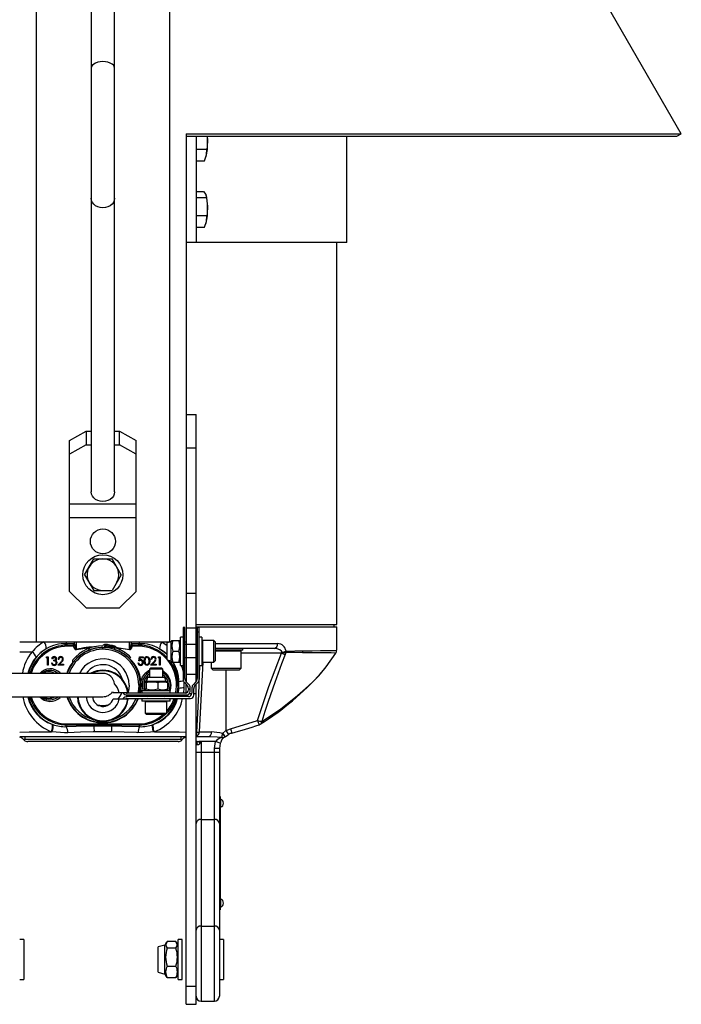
# Model space of a CAD drawing. Extents: x -348 to 349, y -339 to 847.
# Tile 2 of 3: x -49 to 349, y -339 to 253. Entities that reach past the tile are written whole.
import ezdxf

# ---------------------------------------------------------------- set-up
doc = ezdxf.new("R2010")
doc.units = 0
doc.layers.get('0').update_dxf_attribs({"linetype": 'CONTINUOUS'})

msp = doc.modelspace()

# ---------------------------------------------------------------- linework, layer by layer
at = {"color": 7, "linetype": 'CONTINUOUS'}
for p, q in [((-5.81, 585.46), (-5.81, -31.27)), ((8.19, -31.27), (8.19, 585.46)), ((348.79, 184.02), (253.79, 348.57)), ((51.19, 184.02), (348.79, 184.02)), ((51.19, 184.02), (51.19, 182.52)), ((346.19, 182.52), (348.79, 184.02)), ((51.19, 182.52), (346.19, 182.52)), ((51.19, 182.35), (51.19, -145.31)), ((57.19, 182.52), (57.19, 118.57)), ((63.79, 182.52), (64.08, 180.22)), ((147.69, 118.57), (147.69, 182.52)), ((57.19, 174.81), (63.72, 174.81)), ((63.52, 171.29), (63.72, 174.81)), ((57.19, 167.76), (62.26, 167.76)), ((62.26, 167.76), (63.52, 171.29)), ((63.2, 170.07), (63.26, 170.26)), ((57.19, 149.37), (61.6, 149.37)), ((61.6, 149.37), (63.02, 147.49)), ((57.19, 145.62), (63.39, 145.62)), ((63.02, 147.49), (63.39, 145.62)), ((63.26, 146.88), (63.22, 147.01)), ((57.19, 134.81), (63.72, 134.81)), ((62.26, 127.76), (63.52, 131.29)), ((63.2, 130.07), (63.26, 130.26)), ((63.52, 131.29), (63.72, 134.81)), ((57.19, 127.76), (62.26, 127.76)), ((147.69, 118.57), (51.19, 118.57)), ((141.69, -110.88), (141.69, 118.57)), ((51.19, 15.22), (57.19, 15.22)), ((57.19, -145.31), (57.19, 15.22)), ((-18.81, -0.38), (-8.81, 5.23)), ((-8.81, 5.23), (-8.81, -3.05)), ((-8.81, 5.23), (-5.81, 5.23)), ((8.19, 5.23), (11.19, 5.23)), ((11.19, -3.05), (11.19, 5.23)), ((11.19, 5.23), (21.19, -0.38)), ((-18.81, -91.04), (-18.81, -0.38)), ((-8.81, -3.05), (-18.81, -8.66)), ((-8.81, -3.05), (-5.81, -3.05)), ((8.19, -3.05), (11.19, -3.05)), ((21.19, -8.66), (11.19, -3.05)), ((21.19, -91.04), (21.19, -0.38)), ((51.19, -4.78), (57.19, -4.78)), ((-18.81, -38.37), (21.19, -38.37)), ((-18.81, -46.65), (21.19, -46.65)), ((-9.78, -81.04), (-4.29, -71.54)), ((-4.29, -71.54), (6.68, -71.54)), ((12.16, -81.04), (6.68, -71.54)), ((-9.78, -81.04), (-4.29, -90.54)), ((12.16, -81.04), (6.68, -90.54)), ((-18.81, -91.04), (-8.81, -101.04)), ((-4.29, -90.54), (6.68, -90.54)), ((11.19, -101.04), (21.19, -91.04)), ((51.19, -92.09), (57.19, -92.09)), ((-8.81, -101.04), (11.19, -101.04)), ((57.19, -110.88), (141.69, -110.88)), ((57.19, -112.38), (141.69, -112.38)), ((140.19, -112.38), (140.19, -110.88)), ((141.69, -126.47), (141.69, -112.38)), ((50.44, -112.82), (49.34, -112.82)), ((49.34, -112.82), (49.34, -143.78)), ((49.34, -115.5), (50.44, -115.5)), ((50.44, -143.33), (50.44, -112.82)), ((57.19, -113.07), (51.19, -113.07)), ((59.04, -112.82), (57.94, -112.82)), ((57.94, -112.82), (57.94, -143.33)), ((59.04, -115.5), (57.94, -115.5)), ((59.04, -143.78), (59.04, -112.82)), ((-48.81, -121.43), (41.63, -121.43)), ((-16.44, -124.02), (-20.1, -124.02)), ((-20.01, -123.38), (-16.81, -123.38)), ((-19.01, -121.68), (-19.01, -121.43)), ((-17.31, -121.68), (-19.01, -121.68)), ((-17.31, -121.43), (-17.31, -121.68)), ((-15.81, -122.58), (-15.81, -121.43)), ((18.19, -121.43), (18.19, -122.58)), ((22.49, -124.02), (18.83, -124.02)), ((19.19, -123.38), (22.39, -123.38)), ((19.69, -121.68), (19.69, -121.43)), ((21.39, -121.68), (19.69, -121.68)), ((21.39, -121.43), (21.39, -121.68)), ((42.24, -121.27), (39.74, -121.94)), ((39.74, -132.2), (39.74, -121.94)), ((42.65, -120.57), (42.24, -121.27)), ((42.24, -132.87), (42.24, -121.27)), ((42.7, -120.57), (46.76, -120.57)), ((46.76, -120.57), (47.29, -120.57)), ((47.74, -121.27), (47.34, -120.57)), ((49.34, -118.57), (47.74, -118.57)), ((47.74, -135.57), (47.74, -118.57)), ((50.44, -121.43), (51.19, -121.43)), ((57.94, -123.07), (50.44, -123.07)), ((60.64, -118.57), (59.04, -118.57)), ((60.64, -118.57), (60.64, -135.57)), ((67.84, -120.57), (61.04, -120.57)), ((68.64, -121.37), (67.84, -120.57)), ((67.84, -133.57), (67.84, -120.57)), ((68.64, -121.37), (68.64, -132.77)), ((-48.81, -127.38), (-41.39, -127.38)), ((-14.81, -125.94), (-14.73, -126.26)), ((-6.51, -126.24), (-6.52, -126.19)), ((-6.16, -127.18), (-6.5, -126.24)), ((1.19, -125.88), (1.19, -124.88)), ((10.56, -126.87), (10.53, -126.91)), ((11.02, -127.09), (10.99, -127.13)), ((11.37, -125.7), (11.14, -126.04)), ((11.37, -125.7), (11.51, -125.68)), ((11.78, -125.99), (11.37, -125.7)), ((11.51, -125.68), (11.76, -125.85)), ((11.78, -125.99), (11.6, -126.26)), ((11.78, -125.99), (11.76, -125.85)), ((13.21, -128.31), (13.19, -128.35)), ((13.64, -128.58), (13.61, -128.62)), ((13.83, -127.42), (13.79, -127.49)), ((13.83, -127.42), (13.97, -127.4)), ((14.24, -127.71), (13.83, -127.42)), ((13.97, -127.4), (14.22, -127.57)), ((14.24, -127.71), (14.21, -127.76)), ((14.24, -127.71), (14.22, -127.57)), ((15.64, -130.07), (15.61, -130.11)), ((16.29, -129.14), (16.22, -129.25)), ((16.29, -129.14), (16.43, -129.12)), ((16.7, -129.43), (16.29, -129.14)), ((16.42, -130.75), (17.12, -130.04)), ((16.43, -129.12), (16.67, -129.29)), ((16.7, -129.43), (16.6, -129.57)), ((16.67, -129.29), (16.7, -129.43)), ((17.19, -125.94), (17.12, -126.26)), ((43.23, -127.07), (46.76, -127.07)), ((104.02, -125.38), (68.64, -125.38)), ((85.25, -126.38), (68.64, -126.38)), ((84.25, -137.18), (84.25, -126.98)), ((85.25, -126.38), (85.25, -125.38)), ((108.52, -128.23), (108.9, -127.63)), ((111.13, -127.84), (110.75, -129.05)), ((111.13, -127.84), (111.13, -127.84)), ((111.14, -126.95), (111.25, -126.9)), ((-32.85, -130.9), (-32.55, -130.38)), ((-32.08, -130.9), (-32.85, -130.9)), ((-32.55, -130.38), (-31.63, -130.38)), ((-32.08, -135.38), (-32.08, -130.9)), ((-31.63, -135.38), (-32.08, -135.38)), ((-31.63, -130.38), (-31.63, -135.38)), ((-29.77, -134.04), (-29.32, -134.04)), ((-29.13, -131.54), (-29.58, -131.54)), ((-28.36, -132.88), (-28.36, -132.37)), ((-25.92, -135.38), (-23.98, -133.31)), ((-22.53, -135.38), (-25.92, -135.38)), ((-25.28, -131.92), (-25.73, -131.92)), ((-23.6, -133.54), (-24.85, -134.87)), ((-24.85, -134.87), (-22.53, -134.87)), ((-22.53, -134.87), (-22.53, -135.38)), ((-16.08, -132.89), (-16.04, -132.92)), ((16.02, -130.4), (15.99, -130.44)), ((17.85, -130.73), (17.14, -131.44)), ((22.22, -134.1), (22.67, -134.1)), ((22.73, -132.88), (23.24, -130.38)), ((23.24, -130.38), (25.3, -130.38)), ((23.59, -130.9), (23.33, -132.21)), ((25.3, -130.9), (23.59, -130.9)), ((25.3, -130.38), (25.3, -130.9)), ((29.85, -135.38), (31.79, -133.31)), ((33.24, -135.38), (29.85, -135.38)), ((30.49, -131.92), (30.04, -131.92)), ((32.17, -133.54), (30.92, -134.87)), ((30.92, -134.87), (33.24, -134.87)), ((33.24, -134.87), (33.24, -135.38)), ((34.46, -130.9), (34.76, -130.38)), ((35.23, -130.9), (34.46, -130.9)), ((34.76, -130.38), (35.68, -130.38)), ((35.23, -135.38), (35.23, -130.9)), ((35.68, -135.38), (35.23, -135.38)), ((35.68, -130.38), (35.68, -135.38)), ((39.74, -132.2), (42.24, -132.87)), ((42.24, -132.87), (42.65, -133.57)), ((42.7, -133.57), (46.76, -133.57)), ((46.76, -133.57), (47.29, -133.57)), ((47.34, -133.57), (47.74, -132.87)), ((47.74, -135.57), (49.34, -135.57)), ((57.94, -131.07), (50.44, -131.07)), ((59.04, -135.57), (60.64, -135.57)), ((61.32, -133.57), (59.13, -175.54)), ((61.04, -133.57), (67.84, -133.57)), ((66.25, -133.57), (66.25, -137.18)), ((67.84, -133.57), (68.64, -132.77)), ((1.19, -140.38), (-71.76, -140.38)), ((29.19, -142.03), (28.56, -142.62)), ((29.95, -137.02), (29.19, -137.79)), ((29.19, -137.79), (29.19, -142.62)), ((37.19, -137.79), (29.19, -137.79)), ((29.95, -137.02), (36.42, -137.02)), ((37.19, -137.79), (36.42, -137.02)), ((37.19, -142.62), (37.19, -137.79)), ((57.19, -141.07), (51.19, -141.07)), ((66.25, -137.18), (67.45, -138.38)), ((66.25, -137.18), (84.25, -137.18)), ((83.05, -138.38), (67.45, -138.38)), ((83.05, -138.38), (84.25, -137.18)), ((26.26, -146.1), (26.26, -149.63)), ((27.39, -145.12), (26.57, -145.59)), ((27.21, -146.1), (27.21, -149.63)), ((28.06, -142.62), (27.39, -145.12)), ((27.39, -145.12), (38.99, -145.12)), ((28.06, -142.62), (38.32, -142.62)), ((34.13, -146.1), (34.13, -149.63)), ((38.99, -145.12), (38.32, -142.62)), ((39.75, -145.56), (38.99, -145.12)), ((40.11, -146.1), (40.11, -149.63)), ((45.4, -147.59), (45.4, -147.18)), ((46.87, -145.38), (46.09, -145.38)), ((46.19, -147.18), (46.19, -147.58)), ((46.38, -145.38), (46.38, -149.38)), ((46.89, -149.38), (46.87, -145.38)), ((50.22, -145.9), (51.71, -147.4)), ((51.19, -152.13), (51.19, -146.88)), ((52.81, -146.94), (51.32, -145.45)), ((57.06, -145.45), (55.57, -146.94)), ((56.67, -147.4), (58.16, -145.9)), ((57.19, -339.24), (57.19, -146.88)), ((6.99, -151.21), (7.31, -152.07)), ((16.45, -152.07), (7.31, -152.07)), ((50.59, -152.22), (15.78, -152.22)), ((15.78, -153.32), (51.69, -153.32)), ((21.86, -153.32), (21.54, -154.32)), ((24.69, -150.62), (24.69, -152.22)), ((24.69, -150.62), (41.69, -150.62)), ((26.57, -150.15), (27.39, -150.62)), ((27.06, -153.32), (27.53, -153.94)), ((29.19, -153.99), (28.33, -153.32)), ((29.19, -153.32), (29.19, -154.32)), ((37.19, -154.32), (37.19, -153.32)), ((37.19, -153.45), (37.4, -153.32)), ((38.99, -150.62), (39.75, -150.18)), ((41.69, -152.22), (41.69, -150.62)), ((46.89, -149.38), (46.12, -149.38)), ((51.19, -154.32), (51.19, -153.32)), ((52.59, -149.52), (52.59, -150.22)), ((53.69, -151.32), (53.69, -149.06)), ((54.69, -149.06), (54.69, -152.32)), ((55.79, -153.42), (55.79, -149.52)), ((-71.79, -154.38), (1.19, -154.38)), ((7.31, -155.57), (16.45, -155.57)), ((52.69, -154.32), (15.78, -154.32)), ((15.78, -155.42), (53.79, -155.42)), ((24.69, -155.42), (24.69, -157.02)), ((41.69, -157.02), (24.69, -157.02)), ((26.69, -157.42), (26.69, -164.22)), ((39.69, -164.22), (39.69, -157.42)), ((41.69, -157.02), (41.69, -155.42)), ((51.19, -339.24), (51.19, -155.42)), ((26.69, -164.22), (27.49, -165.02)), ((26.69, -164.22), (39.69, -164.22)), ((38.89, -165.02), (27.49, -165.02)), ((38.89, -165.02), (39.69, -164.22)), ((-29.37, -170.94), (-28.95, -171.09)), ((-20.1, -170.74), (22.49, -170.74)), ((22.39, -171.38), (-20.01, -171.38)), ((31.34, -171.09), (31.76, -170.94)), ((77.83, -173.62), (94.14, -168.65)), ((-29.26, -175.52), (-29.75, -175.45)), ((32.14, -175.45), (31.65, -175.52)), ((59.13, -175.54), (66.34, -175.54)), ((73.12, -176.45), (73.13, -176.38)), ((75.25, -174.63), (77.83, -173.62)), ((51.19, -178.38), (-48.81, -178.38)), ((-46.32, -180.26), (-46.18, -180.42)), ((-45.64, -178.38), (-45.64, -179.88)), ((-45.64, -179.88), (48.03, -179.88)), ((46.37, -181.38), (-43.98, -181.38)), ((48.03, -178.38), (48.03, -179.88)), ((48.57, -180.42), (48.71, -180.26)), ((64.68, -178.38), (57.19, -178.38)), ((68.85, -181.38), (58.86, -181.38)), ((60.19, -181.38), (60.19, -337.38)), ((68.19, -185.56), (68.85, -181.38)), ((71.7, -182.31), (68.85, -181.38)), ((71.7, -182.31), (71.19, -185.56)), ((74.29, -178.66), (74.66, -178.36)), ((57.19, -187.76), (71.19, -187.76)), ((68.19, -337.38), (68.19, -185.56)), ((71.19, -185.56), (68.19, -185.56)), ((71.19, -185.56), (71.19, -334.38)), ((71.69, -214.38), (71.19, -214.38)), ((71.69, -217.38), (71.19, -217.38)), ((71.69, -214.38), (71.69, -282.38)), ((60.19, -228.14), (68.19, -228.14)), ((71.69, -279.38), (71.19, -279.38)), ((71.69, -282.38), (71.19, -282.38)), ((60.19, -292.19), (68.19, -292.19)), ((-46.31, -300.38), (-48.81, -300.38)), ((-46.31, -300.38), (-46.31, -324.38)), ((45.12, -301.55), (39.74, -301.55)), ((48.93, -300.38), (46.43, -300.38)), ((46.43, -324.38), (46.43, -300.38)), ((48.93, -324.38), (48.93, -300.38)), ((73.69, -300.38), (71.19, -300.38)), ((73.69, -300.38), (73.69, -324.38)), ((38.43, -303.68), (34.43, -304.76)), ((34.43, -320.01), (34.43, -304.76)), ((39.29, -302.19), (38.43, -303.68)), ((38.43, -321.08), (38.43, -303.68)), ((45.12, -305.49), (39.74, -305.49)), ((46.43, -303.68), (45.57, -302.2)), ((39.74, -316.32), (45.12, -316.32)), ((-48.81, -324.38), (-46.31, -324.38)), ((34.43, -320.01), (38.43, -321.08)), ((38.43, -321.08), (39.31, -322.6)), ((39.74, -323.22), (39.38, -322.56)), ((39.74, -323.22), (45.12, -323.22)), ((45.48, -322.56), (45.12, -323.22)), ((45.55, -322.6), (46.43, -321.08)), ((46.43, -324.38), (48.93, -324.38)), ((71.19, -324.38), (73.69, -324.38)), ((51.19, -328.32), (57.19, -328.32)), ((51.19, -339.24), (57.19, -339.24)), ((60.19, -337.38), (68.19, -337.38))]:
    msp.add_line(p, q, dxfattribs=at)
at = {"color": 8, "linetype": 'CONTINUOUS'}
for p, q in [((-38.81, 576.57), (-38.81, -121.43)), ((41.19, 576.57), (41.19, -121.43)), ((-20.81, -122.53), (-20.81, -123.46)), ((-15.85, -122.67), (-20.81, -122.53)), ((-14.81, -121.43), (-14.81, -125.94)), ((17.19, -125.94), (17.19, -121.43)), ((23.19, -122.53), (18.25, -122.68)), ((23.19, -123.44), (23.19, -122.53)), ((36.6, -121.34), (39.74, -123.62)), ((61.04, -120.57), (61.04, -133.57)), ((68.64, -122.38), (106.26, -122.38)), ((84.25, -126.98), (68.64, -126.98)), ((108.52, -128.23), (84.25, -128.23)), ((47.42, -133.33), (47.74, -134.21)), ((-24.58, -139.98), (-24.28, -140.38)), ((75.25, -174.63), (75.25, -138.38)), ((23.61, -145.45), (23.99, -145.42)), ((49.91, -145.44), (49.89, -149.08)), ((23.99, -149.35), (23.61, -149.32)), ((24.69, -151.35), (23.99, -149.35)), ((26.62, -154.32), (25.87, -153.32)), ((38.28, -154.32), (39.47, -153.32)), ((44.34, -154.32), (44.68, -153.32)), ((46.04, -153.32), (45.85, -154.32)), ((46.38, -149.38), (46.21, -152.22)), ((46.66, -152.22), (46.89, -149.38)), ((49.89, -149.08), (49.6, -152.22)), ((54.68, -152.54), (53.28, -152.54)), ((57.19, -152.54), (55.79, -152.54)), ((-24.27, -154.38), (-24.58, -154.79)), ((39.69, -157.42), (26.69, -157.42)), ((27.53, -153.94), (28.09, -154.32)), ((-20.81, -172.36), (-20.81, -171.34)), ((-4.11, -171.38), (-4.11, -171.84)), ((6.5, -171.38), (6.5, -171.84)), ((23.19, -171.35), (23.19, -172.36)), ((57.19, -175.63), (57.73, -175.63)), ((71.96, -215.96), (71.96, -220.81)), ((71.96, -275.96), (71.96, -280.81))]:
    msp.add_line(p, q, dxfattribs=at)
at = {"color": 8, "linetype": 'CONTINUOUS', "flags": 128}
for points in [[(1.19, 227.32), (-0.36, 227.23), (-1.84, 226.94), (-3.17, 226.49), (-4.28, 225.89), (-5.11, 225.16), (-5.63, 224.36), (-5.81, 223.51)], [(8.19, 223.51), (8.02, 224.36), (7.5, 225.16), (6.67, 225.89), (5.56, 226.49), (4.23, 226.94), (2.75, 227.23), (1.19, 227.32)], [(1.19, 139.46), (-0.36, 139.6), (-1.84, 140.03), (-3.17, 140.72), (-4.28, 141.64), (-5.11, 142.74), (-5.63, 143.96), (-5.81, 145.25)], [(8.19, 145.25), (8.02, 143.96), (7.5, 142.74), (6.67, 141.64), (5.56, 140.72), (4.23, 140.03), (2.75, 139.6), (1.19, 139.46)], [(2.1, -124.26), (3.44, -124.25), (7.44, -124.53)], [(-5.58, -124.86), (-5.59, -124.86), (-14.73, -126.26)], [(1.85, -124.71), (5.38, -125.07), (8.34, -125.88)], [(8.27, -124.93), (3.53, -124.6), (1.92, -124.65)], [(9.07, -124.64), (9.69, -124.69), (17.19, -125.94)], [(17.12, -126.26), (9.65, -125.03), (9.19, -125)], [(39.74, -129.07), (38.5, -127.84), (35.26, -125.59)], [(35.26, -125.59), (37.69, -127.29), (39.74, -129.15)], [(141.06, -128.13), (140.29, -128.11), (138.44, -128.09), (135.63, -128.07), (131.83, -128.03), (126.97, -127.99), (121.11, -127.94)], [(121.31, -126.78), (127.04, -126.71), (131.9, -126.65), (135.89, -126.59), (138.88, -126.55), (140.72, -126.51), (141.61, -126.48), (141.57, -126.47)], [(48.25, -135.57), (48.79, -137.04), (49.34, -139.66)], [(57.73, -175.63), (58.76, -152.85), (59.54, -135.57)], [(26.97, -139.98), (28.68, -138.71), (29.19, -138.54)], [(37.19, -138.81), (37.38, -138.89), (39.8, -140.95), (41.51, -144.01), (42.05, -147.47), (41.55, -150.62)], [(96.66, -169.29), (102.6, -165.5), (108.09, -161.64), (118.23, -153.65), (122.98, -149.5), (127.39, -145.33), (131.38, -141.19), (132.48, -139.89)], [(16.95, -147.38), (16.77, -149.73), (16.39, -151.56)], [(44.9, -152.22), (45.23, -150.47), (45.4, -147.59)], [(15.79, -153.32), (15.39, -154.22), (15.33, -154.35)], [(23.26, -153.32), (23.2, -153.62), (22.93, -154.32)], [(23.99, -149.35), (23.92, -150.02), (23.48, -152.22)], [(40.17, -153.32), (40.11, -153.42), (39.18, -154.32)], [(46.31, -154.32), (46.57, -153.35), (46.57, -153.32)], [(49.51, -153.32), (49.45, -153.89), (49.34, -154.32)], [(-48.81, -175.58), (-43.06, -175.53), (-36.51, -175.49), (-29.75, -175.45)], [(32.14, -175.45), (39.69, -175.49), (47.05, -175.54), (51.19, -175.58)]]:
    msp.add_lwpolyline(points, dxfattribs=at)
at = {"color": 7, "linetype": 'CONTINUOUS', "flags": 128}
for points in [[(64.08, 180.22), (63.9, 176.14), (63.72, 174.81)], [(64.08, 180.22), (64.03, 181.42), (63.96, 182.52)], [(63.26, 170.26), (63.34, 170.55), (63.52, 171.29)], [(63.39, 145.62), (63.42, 145.46), (64.08, 140.22)], [(64.08, 140.22), (63.9, 136.14), (63.72, 134.81)], [(63.26, 130.26), (63.34, 130.55), (63.52, 131.29)], [(1.19, -37.06), (-0.36, -36.92), (-1.84, -36.49), (-3.17, -35.8), (-4.28, -34.88), (-5.11, -33.78), (-5.63, -32.56), (-5.81, -31.27)], [(8.19, -31.27), (8.02, -32.56), (7.5, -33.78), (6.67, -34.88), (5.56, -35.8), (4.23, -36.49), (2.75, -36.92), (1.19, -37.06)], [(-16.77, -123.48), (-16.8, -123.39), (-16.81, -123.38)], [(-14.73, -126.26), (-14.97, -126.27), (-15.19, -126.21), (-15.49, -126.01), (-15.72, -125.75), (-16.44, -124.02)], [(-15.66, -123.67), (-15.3, -125.41), (-15.19, -125.68), (-15.04, -125.89), (-14.98, -125.93), (-14.92, -125.95), (-14.86, -125.95), (-14.81, -125.94)], [(18.83, -124.02), (18.21, -125.59), (17.84, -126.04), (17.56, -126.22), (17.35, -126.28), (17.12, -126.26)], [(17.19, -125.94), (17.25, -125.95), (17.31, -125.95), (17.37, -125.93), (17.41, -125.89), (17.55, -125.72), (17.74, -125.25), (17.92, -124.51), (18.05, -123.67)], [(19.19, -123.38), (19.16, -123.44), (19.16, -123.48)], [(-32.88, -125.59), (-36.08, -127.81), (-38.94, -130.64)], [(-6.51, -126.24), (-6.51, -126.24), (-6.5, -126.24), (-6.5, -126.24), (-6.5, -126.24), (-6.5, -126.24), (-6.5, -126.24), (-6.5, -126.24), (-6.5, -126.24)], [(17.12, -130.04), (17.49, -130.38), (17.85, -130.73)], [(94.14, -168.65), (100.96, -148.32), (108.52, -128.23)], [(110.75, -129.05), (108.6, -134.64), (104.46, -145.88), (100.55, -157.21), (98.58, -163.24), (96.66, -169.29)], [(108.9, -127.63), (108.45, -126.92), (107.51, -126.19), (105.99, -125.61), (104.02, -125.38)], [(121.11, -127.94), (116.36, -127.89), (111.13, -127.84)], [(111.25, -126.9), (116.5, -126.84), (121.31, -126.78)], [(135.21, -136.61), (135.35, -136.41), (141.08, -128.14)], [(141.06, -128.13), (141.12, -128.13), (141.06, -128.13)], [(-28.36, -132.37), (-27.73, -132.27), (-27.43, -132.13), (-27.23, -131.97), (-27.11, -131.75), (-27.08, -131.55)], [(-26.82, -133.94), (-26.88, -133.61), (-27.06, -133.32), (-27.34, -133.1), (-27.68, -132.97), (-28.36, -132.88)], [(17.14, -131.44), (16.78, -131.09), (16.42, -130.75)], [(26, -132.89), (26.17, -131.47), (26.49, -130.85), (26.88, -130.49), (27.38, -130.28), (27.67, -130.26)], [(27.67, -135.51), (27.18, -135.43), (26.75, -135.19), (26.44, -134.84), (26.15, -134.21), (26, -132.89)], [(27.69, -130.77), (27.31, -130.84), (26.99, -131.04), (26.73, -131.35), (26.53, -131.89), (26.45, -132.88)], [(26.45, -132.88), (26.62, -134.19), (26.85, -134.59), (27.14, -134.84), (27.49, -134.98), (27.69, -135)], [(27.67, -130.26), (28.17, -130.34), (28.61, -130.58), (28.94, -130.94), (29.26, -131.63), (29.4, -132.89)], [(29.4, -132.89), (29.23, -134.24), (28.9, -134.89), (28.51, -135.26), (28.02, -135.47), (27.67, -135.51)], [(28.95, -132.88), (28.79, -131.71), (28.5, -131.16), (28.22, -130.93), (27.88, -130.79), (27.69, -130.77)], [(-25.8, -140.38), (-27.33, -139.35), (-27.34, -139.35)], [(23.99, -145.42), (25.08, -142.42), (26.97, -139.98)], [(29.24, -139.62), (29.06, -139.69), (27.53, -140.82)], [(132.48, -139.89), (134.79, -137.16), (135.2, -136.6)], [(22.69, -147.38), (22.52, -150.13), (22.14, -152.22)], [(23.99, -145.42), (23.94, -147.42), (23.99, -149.35)], [(27.21, -146.1), (26.87, -145.57), (26.39, -145.85), (26.26, -146.1)], [(27.79, -143.63), (27.46, -144.2), (27, -145.34)], [(40.11, -146.1), (39.77, -145.57), (39.74, -145.59)], [(46.19, -147.58), (46.01, -150.5), (45.69, -152.22)], [(22.9, -153.32), (22.6, -154.3), (22.6, -154.32)], [(26.26, -149.63), (26.39, -149.89), (26.87, -150.17), (27.21, -149.63)], [(39.06, -153.32), (39.01, -153.36), (37.68, -154.32)], [(39.74, -150.15), (39.77, -150.17), (40.11, -149.63)], [(45.49, -153.32), (45.47, -153.41), (45.16, -154.32)], [(-26.89, -155.16), (-26.67, -155.08), (-25.74, -154.38)], [(-29.75, -175.45), (-29.51, -174.66), (-29.32, -173.89), (-29.18, -173.17), (-29.09, -172.52), (-29.07, -171.96), (-29.12, -171.5), (-29.22, -171.16), (-29.37, -170.94)], [(-29.26, -175.52), (-29.04, -174.74), (-28.86, -173.98), (-28.74, -173.27), (-28.67, -172.63), (-28.65, -172.08), (-28.7, -171.63), (-28.8, -171.3), (-28.95, -171.09)], [(31.65, -175.52), (31.42, -174.74), (31.25, -173.98), (31.12, -173.27), (31.05, -172.63), (31.04, -172.08), (31.08, -171.63), (31.18, -171.3), (31.34, -171.09)], [(32.14, -175.45), (31.9, -174.66), (31.7, -173.89), (31.56, -173.17), (31.48, -172.52), (31.46, -171.96), (31.5, -171.5), (31.6, -171.16), (31.76, -170.94)], [(95.07, -171.24), (95.74, -170.94), (95.81, -170.89)], [(-19.83, -175.99), (-21.85, -176.02), (-29.26, -175.52)], [(-20.81, -172.36), (-14.83, -172.14), (-4.11, -171.84)], [(-3.87, -175.47), (-4.69, -175.48), (-12.28, -175.7), (-19.83, -175.99)], [(-4.11, -171.84), (1.8, -171.8), (6.5, -171.84)], [(6.26, -175.47), (0.26, -175.43), (-3.87, -175.47)], [(22.22, -175.99), (21.44, -175.96), (13.91, -175.68), (6.26, -175.47)], [(6.5, -171.84), (12.49, -171.98), (23.19, -172.36)], [(31.65, -175.52), (29.74, -175.75), (22.22, -175.99)], [(66.34, -175.54), (66.29, -176.1), (66.19, -176.64), (66.03, -177.13), (65.82, -177.56), (65.58, -177.91), (65.3, -178.17), (64.99, -178.33), (64.68, -178.38)], [(73.13, -176.38), (74.85, -174.9), (75.25, -174.63)], [(74.69, -178.39), (76, -177.39), (76.62, -177.08)], [(-46.18, -180.42), (-45.65, -179.89), (-45.64, -179.88)], [(48.03, -179.88), (48.03, -179.89), (48.57, -180.42)], [(57.19, -180.88), (58.1, -181.29), (58.86, -181.38)], [(57.94, -183.31), (57.7, -183.13), (57.61, -183)], [(59.52, -182.32), (59.1, -182.82), (58.55, -183.23), (58.24, -183.34), (58.08, -183.34), (57.94, -183.31)], [(60.19, -181.38), (60.19, -181.39), (59.52, -182.32)], [(72.6, -178.8), (69.9, -178.65), (64.68, -178.38)]]:
    msp.add_lwpolyline(points, dxfattribs=at)
at = {"color": 7, "linetype": 'CONTINUOUS'}
for centre, radius in [((1.19, -61.04), 7.5), ((1.19, -81.04), 12)]:
    msp.add_circle(centre, radius, dxfattribs=at)
for centre, radius, start, end in [((22.21, 178.38), 41.92, 350.25865, 2.50847), ((37.69, 140.33), 26.39, 359.75883, 14.36879), ((22.21, 138.38), 41.92, 350.25865, 2.50847), ((1.19, -81.04), 9.5, 330, 270), ((-20.13, -146.93), 23.54, 89.70171, 163.86538), ((-19.99, -144.83), 27.47, 121.18852, 140.69737), ((-21.68, -144.45), 21.94, 87.7265, 120.70084), ((-18.72, -123.91), 1.39, 157.92602, 184.91764), ((1.19, -147.38), 23.55, 90, 140), ((-16.81, -122.38), 1, 270, 0), ((-16.76, -122.53), 0.951, 269.2292, 357.05077), ((-19.27, -125.36), 3.13, 25.32963, 36.96287), ((-16.81, -122.21), 1.85, 281.44261, 308.18822), ((42.38, -115.47), 58.62, 186.96544, 188.03465), ((2.49, -124.36), 1.4, 88.29674, 158.00478), ((1.43, -124.23), 0.649, 248.48473, 1.9521), ((2.68, -124.23), 0.6, 107.03545, 177.74761), ((1.19, -147.38), 23.76, 73.1594, 86.8406), ((1.19, -147.38), 24.46, 73.14313, 86.85687), ((7.85, -125.3), 1.4, 1.99522, 71.70326), ((7.54, -121.73), 10.69, 349.56692, 355.43299), ((19.19, -122.21), 1.85, 231.81178, 258.55739), ((19.19, -122.38), 1, 180, 270), ((19.14, -122.53), 0.951, 182.94923, 270.7708), ((15.97, -121.93), 3.54, 323.71758, 333.98992), ((22.74, -146.12), 22.74, 41.61845, 90.87572), ((21.11, -123.91), 1.39, 355.08236, 22.07398), ((24.06, -144.47), 21.95, 59.30962, 92.26304), ((52.15, -123.82), 9.5, 159.98555, 200.01445), ((37.84, -123.82), 9.5, 339.98556, 20.01442), ((61.04, -120.97), 0.4, 90, 180), ((103.58, -122.71), 2.71, 279.40165, 7.01697), ((106.02, -127.66), 5.28, 8.3349, 87.38006), ((-41.37, -127.58), 0.198, 48.55556, 93.86393), ((-44.92, -132.5), 6.26, 17.29406, 54.04707), ((1.19, -147.38), 22.5, 111.94203, 161.78461), ((1.19, -147.38), 21.5, 0, 160.85386), ((1.19, -147.38), 22.55, 111.95126, 140), ((-6.37, -126.07), 0.954, 121.08977, 207.60272), ((1.19, -147.38), 22.55, 90, 110), ((1.19, -147.38), 22.5, 347.58958, 110), ((7.72, -125.12), 0.6, 342.25239, 52.96455), ((8.89, -125.55), 0.649, 158.0479, 271.51527), ((1.19, -147.38), 22.55, 47.54167, 70), ((1.19, -147.38), 23.55, 47.43367, 70), ((52.15, -130.32), 9.5, 159.98555, 200.01445), ((37.84, -130.32), 9.5, 339.98556, 20.01442), ((83.65, -126.98), 0.6, 360, 90), ((123.31, -91.45), 39.64, 248.08564, 251.52716), ((107.08, -117.6), 10.2, 280.2899, 293.47635), ((110.84, -119.06), 8.79, 257.24544, 271.87134), ((107.62, -126.92), 3.63, 345.16859, 0.29922), ((107.58, -127.35), 3.58, 352.02608, 6.33182), ((117.99, -126.8), 3.32, 340.0072, 0.29028), ((139.36, -126.66), 2.31, 319.3779, 4.61696), ((-28.14, -133.88), 1.63, 185.50246, 271.53876), ((-28.09, -131.76), 1.5, 89.87864, 171.6028), ((-28.02, -133.76), 1.33, 192.2002, 226.87737), ((-28.09, -131.86), 1.09, 89.64759, 163.0312), ((-28.13, -133.69), 1.31, 232.52636, 271.59586), ((-28.03, -133.85), 1.66, 267.65829, 358.3611), ((-28.01, -131.64), 1.39, 3.53715, 93.15189), ((-27.95, -133.88), 1.13, 262.56822, 356.87422), ((-27.98, -131.68), 0.914, 7.82129, 96.27876), ((-27.81, -131.56), 1.18, 300.44642, 0.38878), ((-27.74, -133.81), 1.34, 36.84658, 66.71746), ((-27.81, -133.89), 1.44, 359.63008, 37.5109), ((-24.11, -131.88), 1.62, 89.62924, 181.62383), ((-24.13, -131.92), 1.15, 89.77248, 179.97938), ((-24.08, -131.81), 1.05, 1.78384, 92.09821), ((-24.06, -131.73), 1.47, 359.42601, 91.49315), ((-25.64, -131.24), 2.66, 308.50692, 348.14445), ((-25.59, -131.23), 3.05, 310.81868, 350.34134), ((-15.95, -133), 1.18, 140.00227, 225.31709), ((23.76, -133.97), 1.55, 185.04266, 269.45112), ((23.73, -133.92), 1.08, 189.79348, 271.92874), ((23.97, -135.71), 3.08, 92.53141, 113.67077), ((23.94, -134.13), 2.02, 90.87056, 107.86442), ((23.78, -133.81), 1.71, 268.72975, 1.85957), ((23.79, -133.75), 1.25, 269.12647, 0.82829), ((23.93, -133.74), 1.11, 0.2605, 94.80486), ((23.93, -133.67), 1.56, 357.0474, 90.73544), ((27.63, -133.83), 1.17, 272.78122, 344.55145), ((25.09, -132.95), 3.86, 341.95631, 0.91519), ((31.66, -131.88), 1.62, 89.77132, 181.48176), ((31.66, -131.94), 1.17, 90.66457, 179.08728), ((31.69, -131.81), 1.05, 1.69061, 92.19144), ((31.71, -131.72), 1.47, 359.25114, 91.66802), ((30.41, -131.41), 2.35, 305.76833, 350.88304), ((30.5, -131.41), 2.7, 308.1822, 352.97782), ((22.59, -147.14), 23.6, 359.90163, 38.10277), ((61.04, -133.17), 0.4, 180, 270), ((-31.31, -147.38), 8, 61.60626, 117.05563), ((1.19, -153.82), 15.36, 6.54227, 117.84286), ((1.19, -153.82), 15, 6.69977, 115.51292), ((1.19, -147.38), 7, 6.10618, 90.01912), ((33.27, -147.19), 8.57, 132.04169, 203.57676), ((33.69, -147.38), 8, 124.28973, 203.85621), ((25.95, -141.27), 1.64, 15.71068, 51.72502), ((33.69, -147.38), 8, 336.14379, 64.11145), ((33.69, -147.38), 7, 332.46953, 60.06636), ((2.09, -22.38), 175.59, 302.24276, 317.8752), ((1.19, -153.82), 10, 10.07866, 45.89077), ((30.67, -156.25), 10.72, 71.1729, 108.8271), ((37.12, -153.61), 8.07, 68.28228, 111.71772), ((45.57, -203.74), 56.56, 89.3733, 90.17311), ((45.57, -91.03), 56.56, 269.82689, 270.6267), ((52.34, -143.78), 3, 180, 225), ((53.44, -143.33), 3, 180, 225), ((49.59, -149.52), 3, 0, 45), ((50.69, -149.06), 3, 360, 45), ((57.69, -149.06), 3, 135, 180), ((58.79, -149.52), 3, 135, 180), ((54.94, -143.33), 3, 315, 0), ((56.04, -143.78), 3, 315, 0), ((1.19, -147.38), 7, 269.94548, 326.31297), ((15.78, -150.32), 3, 215.76359, 270), ((15.78, -150.32), 1.9, 247.11655, 270), ((30.67, -139.49), 10.72, 251.17291, 288.82707), ((37.12, -142.13), 8.07, 248.28229, 291.71768), ((49.59, -161.25), 12.17, 88.59697, 102.81478), ((50.59, -150.22), 2, 270, 0), ((51.69, -151.32), 2, 270, 0), ((52.69, -152.32), 2, 270, 0), ((53.79, -153.42), 2, 270, 0), ((-20.09, -147.79), 23.6, 196.23146, 270.20439), ((-31.31, -147.38), 8, 242.37149, 296.77258), ((1.19, -147.38), 22.5, 198.27443, 339.07564), ((1.19, -147.38), 21.5, 199.00279, 255.36717), ((1.19, -153.82), 15.36, 182.13474, 353.45773), ((1.19, -153.82), 15, 181.73155, 353.30023), ((1.19, -153.82), 10, 184.05769, 349.92134), ((1.19, -153.82), 6.36, 185.15994, 344.02728), ((1.19, -147.38), 21.5, 284.63283, 338.05316), ((15.78, -157.32), 3, 90, 143.61067), ((15.78, -157.32), 1.9, 90, 112.91954), ((27.09, -157.42), 0.4, 90, 180), ((39.29, -157.42), 0.4, 360, 90), ((26.12, -150), 19.43, 314.27883, 343.81218), ((22.68, -148.62), 22.76, 269.27255, 313.92043), ((-21.66, -151.04), 21.33, 250.02714, 272.29795), ((-18.72, -170.86), 1.39, 175.08236, 202.07398), ((21.11, -170.86), 1.39, 337.92602, 4.91764), ((24.04, -151.01), 21.37, 267.71814, 289.95677), ((13.72, 66.03), 250.81, 284.99096, 288.92354), ((102.23, -141.96), 27.89, 253.12121, 258.47367), ((-30.22, -176.83), 10.42, 4.65305, 25.40553), ((-75.21, -178.36), 71.39, 2.3187, 5.23563), ((77.59, -178.36), 71.39, 174.76437, 177.6813), ((32.61, -176.83), 10.42, 154.59447, 175.34695), ((56.13, -175.38), 3, 290.76412, 357), ((58.16, -171.64), 4.02, 263.7811, 283.8546), ((51.34, -324.21), 149.42, 81.61459, 84.23947), ((64.86, -175.84), 8.28, 339.04916, 355.76479), ((79.97, -182.68), 6.56, 102.09115, 120.84136), ((-50.22, -183.38), 5, 38.68219, 73.5317), ((-43.98, -178.38), 3, 222.72727, 270), ((46.37, -178.38), 3, 270, 317.27273), ((52.61, -183.38), 5, 106.4683, 141.31781), ((54.86, -182.92), 3.1, 352.90322, 41.22474), ((62.95, -179.84), 6.21, 201.96134, 210.59039), ((46.19, -191.11), 15.97, 33.3679, 37.50765), ((74.65, -185.79), 7.28, 106.38259, 142.80208), ((77.57, -183.72), 6, 123.11409, 164.0893), ((71.89, -216.15), 0.2, 71.1706, 180), ((71.13, -218.38), 2.56, 288.8294, 71.1706), ((71.89, -220.62), 0.2, 180, 288.8294), ((59.93, -230.89), 2.76, 84.57425, 173.27651), ((68.45, -230.89), 2.76, 6.72349, 95.42575), ((71.89, -276.15), 0.2, 71.1706, 180), ((71.13, -278.38), 2.56, 288.8294, 71.1706), ((71.89, -280.62), 0.2, 180, 288.8294), ((59.93, -294.94), 2.76, 84.57425, 173.27651), ((68.45, -294.94), 2.76, 6.72349, 95.42575), ((41.74, -303.52), 2.8, 135.40618, 224.59382), ((43.12, -303.52), 2.8, 315.42429, 44.57571), ((56.92, -310.9), 18.01, 162.49392, 197.50608), ((27.94, -310.9), 18.01, 342.49392, 17.50608), ((46.5, -319.77), 7.59, 152.95345, 207.04655), ((38.36, -319.77), 7.59, 332.95345, 27.04655), ((60.19, -334.38), 3, 180, 270), ((68.19, -334.38), 3, 270, 0)]:
    msp.add_arc(centre, radius, start, end, dxfattribs=at)
at = {"color": 8, "linetype": 'CONTINUOUS'}
for centre, radius, start, end in [((-20.11, -146.78), 22.76, 89.97736, 163.67536), ((-39.49, -125.35), 6.62, 357.94331, 36.30154), ((-28.82, -119.74), 8.48, 340.80217, 348.4869), ((22.63, -146.3), 22.28, 39.80312, 90.35604), ((31.2, -119.74), 8.48, 191.5131, 199.19783), ((41.88, -125.35), 6.62, 143.69846, 182.05669), ((-21.98, -143.74), 25.38, 139.87393, 172.39552), ((-20.81, -145.38), 23.19, 121.37433, 167.51918), ((-0.73, -185.09), 60.81, 91.90949, 103.38884), ((-22.29, -145.08), 22.05, 139.07243, 167.69693), ((-2.33, -145.74), 19.01, 140.3198, 163.64865), ((1.19, -147.38), 15.76, 0, 153.51849), ((1.19, -147.38), 12.27, 16.16876, 144.98836), ((2.67, -146.95), 21.38, 4.10623, 46.96612), ((23.65, -146.68), 21.76, 358.67862, 41.5286), ((23.19, -145.38), 23.19, 0, 30.45008), ((24.63, -145.45), 22.23, 0.17002, 32.30222), ((-30.46, -145.99), 8.41, 45.621, 138.17793), ((-30.8, -146.26), 7.73, 63.42256, 130.53325), ((-20.82, -143.54), 5.18, 136.60913, 142.55303), ((33.85, -146.58), 7.69, 3.66384, 64.28155), ((36.59, -148.07), 5.23, 330.80143, 16.1379), ((49.46, -156.81), 11.72, 89.10025, 102.7939), ((1.19, -147.38), 12.27, 317.67025, 337.45756), ((-19.43, -149.52), 27.91, 190.03099, 248.29795), ((-21.84, -149.67), 22.57, 192.05368, 250.49007), ((-20.81, -149.38), 23.19, 192.46356, 249.4398), ((-20.11, -148), 22.74, 196.29492, 270.01726), ((-30.47, -148.67), 8.49, 222.28995, 313.91942), ((-30.79, -148.51), 7.71, 229.62346, 300.42013), ((-20.82, -151.23), 5.18, 217.44526, 223.39096), ((1.18, -147.28), 22.83, 198.1218, 339.12145), ((1.19, -147.38), 12.27, 253.6115, 286.3885), ((26.94, -153.9), 0.594, 315.17815, 355.85631), ((23.19, -149.38), 23.19, 290.5602, 344.91186), ((24.65, -150.1), 22.02, 288.83804, 346.01959), ((22.01, -149.74), 27.64, 291.50502, 348.14529), ((25.94, -149.92), 18.84, 316.83016, 343.02868), ((22.87, -149.28), 21.46, 268.99666, 312.84723), ((127.52, -158.21), 34.98, 197.37285, 201.88888), ((94.66, -169.26), 2, 304.84832, 359.03577), ((53.59, -175.6), 4.14, 330.55879, 359.45537), ((65.21, -184.43), 11.23, 32.50132, 45.23725), ((67.15, -182.67), 8.68, 29.60505, 46.42939), ((97.24, -163.96), 24.43, 205.88997, 212.38074), ((118.79, -163.24), 42.25, 194.22385, 197.95927), ((55.31, -182.4), 2.38, 345.30118, 37.51054), ((73.29, -177.21), 1.74, 246.55971, 304.32342)]:
    msp.add_arc(centre, radius, start, end, dxfattribs=at)

doc.saveas('drawing.dxf')
